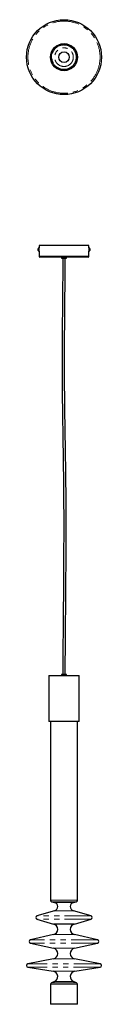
# Model space of a CAD drawing. Header units: millimetres. Extents: x 941 to 1121, y 419 to 2782.
import ezdxf

# ---------------------------------------------------------------- set-up
doc = ezdxf.new("R2010")
doc.units = ezdxf.units.MM
doc.header["$LTSCALE"] = 10
doc.linetypes.add('PHANTOM', pattern=[12.7, 6.35, -1.27, 1.27, -1.27, 1.27, -1.27])

msp = doc.modelspace()

# ---------------------------------------------------------------- linework, layer by layer
at = {"color": 7, "linetype": 'Continuous', "lineweight": 25}
for p, q in [((969.3, 2228.5), (969.3, 2232.5)), ((971.5, 2234.3), (971, 2234.3)), ((971, 2226.8), (971, 2234.3)), ((971, 2226.8), (971.5, 2226.8)), ((971.5, 2240.5), (971.5, 2234.3)), ((1031.5, 2240.5), (971.5, 2240.5)), ((971.5, 2226.8), (971.5, 2234.3)), ((971.5, 2226.8), (971.5, 2214.5)), ((1091.5, 2240.5), (1031.5, 2240.5)), ((1091.5, 2234.3), (1091.5, 2240.5)), ((1092, 2234.3), (1091.5, 2234.3)), ((1091.5, 2234.3), (1091.5, 2232.4)), ((1091.5, 2232.4), (1091.5, 2226.8)), ((1091.5, 2214.5), (1091.5, 2226.8)), ((1091.5, 2226.8), (1092, 2226.8)), ((1092, 2234.3), (1092, 2232.4)), ((1092, 2232.4), (1092, 2226.8)), ((1093.7, 2232.5), (1093.7, 2231.5)), ((1093.7, 2231.5), (1093.7, 2228.5)), ((1031.5, 2212.5), (973.5, 2212.5)), ((1025.5, 2212.5), (1025.5, 2210)), ((1025.5, 2210), (1037.5, 2210)), ((1089.5, 2212.5), (1031.5, 2212.5)), ((1037.5, 2210), (1037.5, 2212.5)), ((995.3, 1207.5), (995, 1207.2)), ((995, 1207.2), (995, 1098)), ((1015.6, 1207.2), (995, 1207.2)), ((995.3, 1207.5), (1015.7, 1207.5)), ((1068, 1207.2), (1015.6, 1207.2)), ((1015.7, 1207.5), (1067.7, 1207.5)), ((1025.5, 1210), (1025.5, 1207.5)), ((1037.5, 1210), (1025.5, 1210)), ((1037.5, 1207.5), (1037.5, 1210)), ((1068, 1207.2), (1067.7, 1207.5)), ((1068, 1098), (1068, 1207.2)), ((995, 1098), (995.5, 1097.5)), ((995, 1098), (1015.6, 1098)), ((1015.8, 1097.5), (995.5, 1097.5)), ((999, 1097.5), (999, 668.5)), ((1015.6, 1098), (1068, 1098)), ((1067.5, 1097.5), (1015.8, 1097.5)), ((1064, 668.5), (1064, 1097.5)), ((1067.5, 1097.5), (1068, 1098)), ((1002.1, 664.6), (1008.6, 663.1)), ((1054.4, 663.1), (1060.9, 664.6)), ((1009, 643.1), (966.4, 630.9)), ((1096.6, 630.9), (1054, 643.1)), ((966.4, 623.2), (1006.4, 611.2)), ((1056.6, 611.2), (1096.6, 623.2)), ((1056.6, 611.2), (1006.4, 611.2)), ((1006.4, 585.9), (951.1, 573.4)), ((1111.9, 573.4), (1056.6, 585.9)), ((951.1, 565.6), (1006.4, 553.2)), ((1056.6, 553.2), (1111.9, 565.6)), ((1006.1, 527.8), (944.7, 515.5)), ((1118.3, 515.5), (1056.9, 527.8)), ((944.9, 507.6), (1005.6, 497.9)), ((1057.4, 497.9), (1118.1, 507.6)), ((1008.3, 473), (1001.5, 470.3)), ((1061.5, 470.3), (1054.7, 473)), ((999, 466.5), (999, 418.5)), ((1064, 418.5), (1064, 466.5)), ((1064, 418.5), (999, 418.5))]:
    msp.add_line(p, q, dxfattribs=at)
at = {"color": 7, "linetype": 'PHANTOM', "lineweight": 18}
for p, q in [((1031.5, 2214.5), (971.5, 2214.5)), ((1091.5, 2214.5), (1031.5, 2214.5)), ((1064, 668.5), (999, 668.5)), ((1060.9, 664.6), (1002.1, 664.6)), ((1054.4, 663.1), (1008.6, 663.1)), ((1054, 643.1), (1009, 643.1)), ((1096.6, 630.9), (966.4, 630.9)), ((1096.6, 623.2), (966.4, 623.2)), ((1111.9, 573.4), (951.1, 573.4)), ((1056.6, 585.9), (1006.4, 585.9)), ((1111.9, 565.6), (951.1, 565.6)), ((1056.6, 553.2), (1006.4, 553.2)), ((1056.9, 527.8), (1006.1, 527.8)), ((1118.3, 515.5), (944.7, 515.5)), ((1118.1, 507.6), (944.9, 507.6)), ((1057.4, 497.9), (1005.6, 497.9)), ((1054.7, 473), (1008.3, 473)), ((1064, 466.5), (999, 466.5)), ((1061.5, 470.3), (1001.5, 470.3))]:
    msp.add_line(p, q, dxfattribs=at)
at = {"color": 7, "linetype": 'Continuous', "lineweight": 25}
for radius in [90, 32.5, 30.3, 12.8]:
    msp.add_circle((1031.5, 2692.3), radius, dxfattribs=at)
at = {"color": 7, "linetype": 'PHANTOM', "lineweight": 18}
for radius in [86.6, 29.2, 22.4]:
    msp.add_circle((1031.5, 2692.3), radius, dxfattribs=at)
at = {"color": 7, "linetype": 'Continuous', "lineweight": 25}
for centre, radius, start, end in [((971.1, 2232.5), 1.75, 91.6606, 180), ((971.1, 2228.5), 1.75, 180, 268.3394), ((1091.9, 2232.5), 1.75, 0, 88.3394), ((1091.9, 2228.5), 1.75, 271.6606, 0), ((973.5, 2214.5), 2, 180, 270), ((1089.5, 2214.5), 2, 270, 0), ((1003, 668.5), 4, 180, 256.5624), ((1006.2, 653), 10.3, 285.9941, 76.5624), ((1056.8, 653), 10.3, 103.4376, 254.0059), ((1060, 668.5), 4, 283.4376, 0), ((967.5, 627), 4, 105.9941, 253.3204), ((1095.5, 627), 4, 286.6796, 74.0059), ((1003.5, 598.5), 13, 282.668, 77.332), ((1059.5, 598.5), 13, 102.668, 257.332), ((952, 569.5), 4, 102.668, 257.332), ((1111, 569.5), 4, 282.668, 77.332), ((1003.5, 540.5), 13, 281.3668, 77.332), ((1059.5, 540.5), 13, 102.668, 258.6332), ((945.5, 511.5), 4, 101.3668, 260.9062), ((1003.5, 485), 13, 291.732, 80.9062), ((1059.5, 485), 13, 99.0938, 248.268), ((1117.5, 511.5), 4, 279.0938, 78.6332), ((1003, 466.5), 4, 111.732, 180), ((1060, 466.5), 4, 0, 68.268)]:
    msp.add_arc(centre, radius, start, end, dxfattribs=at)
for points, knots in [([(1091.5, 2232.8), (1091.5, 2232.8), (1091.5, 2232.8), (1091.5, 2232.6), (1091.5, 2232.2), (1091.5, 2231.5), (1091.5, 2230.8), (1091.5, 2230), (1091.5, 2229.3), (1091.5, 2228.7), (1091.5, 2228.4), (1091.5, 2228.3), (1091.5, 2228.3)], [0, 0, 0, 0, 0.0369688, 0.144267, 0.2515932, 0.3589852, 0.4663782, 0.5737058, 0.6810036, 0.7883537, 0.8957567, 1, 1, 1, 1]), ([(1028.5, 2210), (1028.5, 2207.6), (1028.5, 2203), (1028.5, 2196.4), (1028.5, 2190.3), (1028.5, 2185), (1028.4, 2180.4), (1028.4, 2176.4), (1028.4, 2167), (1028.2, 2146.3), (1027.8, 2104.4), (1027.3, 2049.5), (1027, 1987.2), (1026.9, 1923.5), (1027.4, 1856.1), (1028.6, 1785.1), (1029.9, 1707.7), (1030.8, 1623.6), (1030.8, 1532.7), (1030.4, 1451.9), (1029.9, 1381.3), (1029.5, 1335.3), (1029.2, 1303.5), (1029, 1286), (1028.9, 1273.1), (1028.9, 1264.6), (1028.8, 1260.2), (1028.8, 1255.2), (1028.7, 1249.3), (1028.7, 1242.4), (1028.6, 1234.7), (1028.6, 1226.6), (1028.6, 1218.3), (1028.6, 1212.8), (1028.5, 1210)], [0, 0, 0, 0, 0.007169, 0.013866, 0.019958, 0.025335, 0.029906, 0.033692, 0.037366, 0.058139, 0.095762, 0.1629, 0.222835, 0.282763, 0.354012, 0.42491, 0.495804, 0.586216, 0.677351, 0.768513, 0.82869, 0.888904, 0.906591, 0.924236, 0.941148, 0.945426, 0.949621, 0.954432, 0.960429, 0.967447, 0.975129, 0.983335, 0.991753, 1, 1, 1, 1]), ([(1034.4, 1210), (1034.5, 1212.5), (1034.5, 1217.3), (1034.5, 1224.5), (1034.5, 1231.3), (1034.6, 1237.5), (1034.6, 1242.9), (1034.7, 1253.2), (1034.8, 1274.2), (1035.1, 1305), (1035.4, 1340.1), (1036, 1402.8), (1036.5, 1478.1), (1036.8, 1566.1), (1036.6, 1637.5), (1035.8, 1707.7), (1034.6, 1776.5), (1033.5, 1844.3), (1032.9, 1912.3), (1032.8, 1977.7), (1033.1, 2040.5), (1033.5, 2084.9), (1033.8, 2113.7), (1033.9, 2126.9), (1034, 2140), (1034.1, 2150), (1034.2, 2156.7), (1034.2, 2160.3), (1034.2, 2163.8), (1034.3, 2167.5), (1034.3, 2171.6), (1034.3, 2177), (1034.4, 2183.7), (1034.4, 2191.8), (1034.4, 2200.7), (1034.4, 2206.8), (1034.4, 2210)], [0, 0, 0, 0, 0.007319, 0.014603, 0.021519, 0.027795, 0.033215, 0.037704, 0.058472, 0.096293, 0.130072, 0.163835, 0.284325, 0.356032, 0.427651, 0.498726, 0.566476, 0.634217, 0.702234, 0.77041, 0.830412, 0.890423, 0.903635, 0.916834, 0.930051, 0.943078, 0.946733, 0.9503, 0.953782, 0.957199, 0.961268, 0.966292, 0.973337, 0.981445, 0.990415, 1, 1, 1, 1])]:
    msp.add_open_spline(points, degree=3, knots=knots, dxfattribs=at)

doc.saveas('drawing.dxf')
